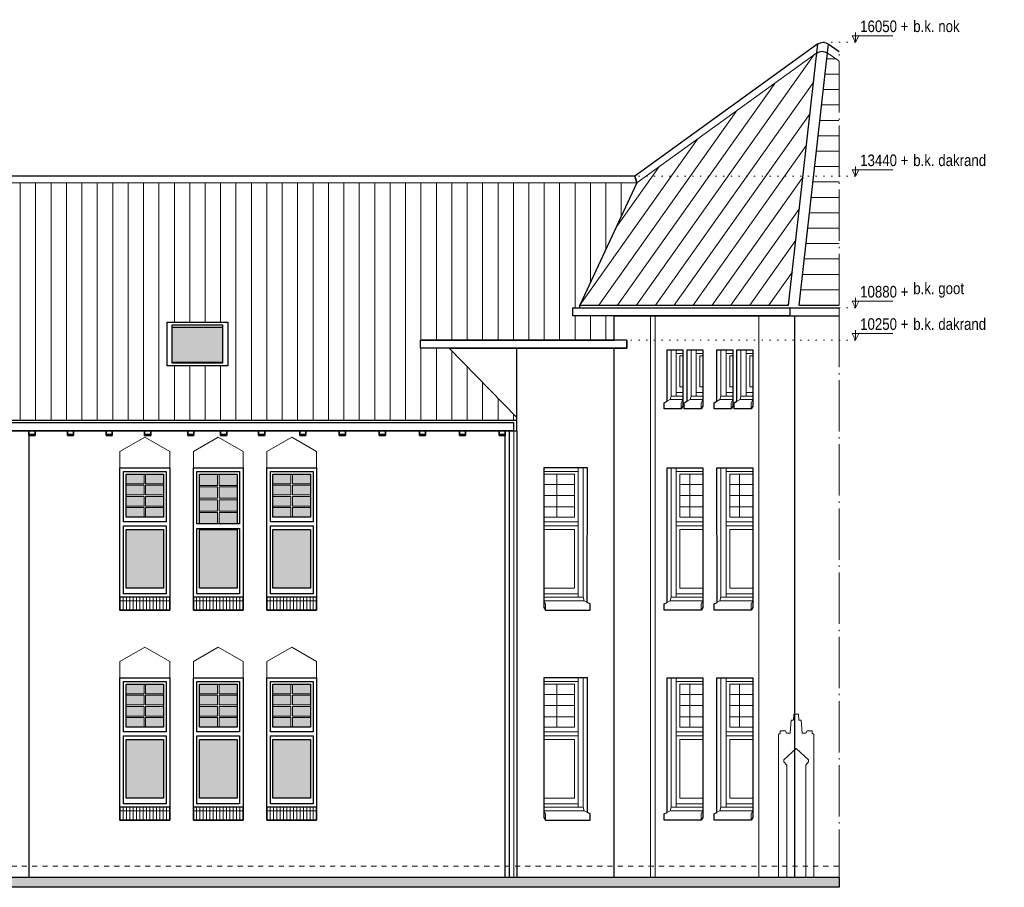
# Model space of a CAD drawing. Extents: x -59835 to 57885, y -767 to 224044.
# Tile 30 of 51: x -21892 to -2727, y 139994 to 156894. Entities that reach past the tile are written whole.
import ezdxf

# ---------------------------------------------------------------- set-up
doc = ezdxf.new("R2010")
doc.units = 0
doc.header["$MEASUREMENT"] = 0
for name, pattern in [('DASHDOT', [1250, 1000, -112.5, 25, -112.5]), ('DASHED', [200, 100, -100]), ('DOT', [150, 25, -125])]:
    doc.linetypes.add(name, pattern=pattern)
for name, color, linetype in [('102 - MAATVOERING', 7, 'Continuous'), ('21 - BUITENWANDEN', 92, 'Continuous'), ('27 - DAKEN', 92, 'Continuous'), ('31 - BUITENKOZIJNEN', 7, 'Continuous'), ('31.1 - ARCERING', 7, 'Continuous'), ('52 - AFVOERVOORZIENINGEN', 92, 'Continuous'), ('90 - TERREIN', 7, 'Continuous')]:
    doc.layers.add(name, color=color, linetype=linetype)

msp = doc.modelspace()

# ---------------------------------------------------------------- hatches: boundary and pattern name
at = {"layer": '27 - DAKEN', "linetype": 'Continuous', "lineweight": 13}
h = msp.add_hatch(dxfattribs=at)
h.set_pattern_fill("~A--G'$~", color=253, style=0, pattern_type=0)
h.set_pattern_definition([(54.692, (-10989, 151333), (-244.817, 173.392), [])])
h.paths.add_polyline_path([(-10989, 151333), (-9877.625, 153713), (-6373.625, 156246.125), (-6925, 151333)], flags=0)
h = msp.add_hatch(dxfattribs=at)
h.set_pattern_fill("~A--G'$~", color=253, style=0, pattern_type=0)
h.set_pattern_definition([(180, (-6723.62, 151333), (3e-05, -300), [])])
h.paths.add_polyline_path([(-6723.625, 151333), (-6172.375, 156246.125), (-5945.25, 156090.3125), (-5943, 151333)], flags=0)
h = msp.add_hatch(dxfattribs=at)
h.set_pattern_fill("~A--G'$~", color=253, style=0, pattern_type=0)
h.set_pattern_definition([(90, (-40782, 150133), (-300, -1e-05), [])])
h.paths.add_polyline_path([(-40782, 150133), (-44718, 153713), (-33522, 153713), (-33522, 151003), (-34702, 151003), (-34702, 150153), (-33522, 150153), (-33522, 153713), (-26282, 153713), (-26282, 151003), (-27462, 151003), (-27462, 150153), (-26282, 150153), (-26282, 153713), (-17842, 153713), (-17842, 151003), (-19022, 151003), (-19022, 150153), (-17842, 150153), (-17842, 153713), (-9877.625, 153713), (-10989, 151333), (-10989, 151283), (-11122, 151283), (-11122, 151123), (-10322, 151123), (-10322, 150653), (-14092, 150653), (-14092, 150493), (-13532, 150493), (-12212, 149143), (-12212, 149093), (-40422, 149093), (-40422, 149383), (-40312, 149383), (-40218, 149473), (-40172, 149473), (-40172, 149633), (-40422, 149633), (-40422, 150133)], flags=0)
at = {"layer": '31.1 - ARCERING', "linetype": 'Continuous', "lineweight": 5}
for points in [[(-18922, 150223), (-18922, 150903), (-17942, 150903), (-17942, 150223)], [(-18922, 150223), (-18922, 150903), (-17942, 150903), (-17942, 150223)], [(-19822, 147855.5), (-19822, 148043), (-19472, 148043), (-19472, 147855.5)], [(-19822, 147855.5), (-19822, 148043), (-19472, 148043), (-19472, 147855.5)], [(-19442, 147855.5), (-19442, 148043), (-19092, 148043), (-19092, 147855.5)], [(-19442, 147855.5), (-19442, 148043), (-19092, 148043), (-19092, 147855.5)], [(-18392, 147823), (-18392, 148043), (-18042, 148043), (-18042, 147823)], [(-18392, 147823), (-18392, 148043), (-18042, 148043), (-18042, 147823)], [(-18012, 147823), (-18012, 148043), (-17662, 148043), (-17662, 147823)], [(-18012, 147823), (-18012, 148043), (-17662, 148043), (-17662, 147823)], [(-16962, 147855.5), (-16962, 148043), (-16612, 148043), (-16612, 147855.5)], [(-16962, 147855.5), (-16962, 148043), (-16612, 148043), (-16612, 147855.5)], [(-16582, 147855.5), (-16582, 148043), (-16232, 148043), (-16232, 147855.5)], [(-16582, 147855.5), (-16582, 148043), (-16232, 148043), (-16232, 147855.5)], [(-19822, 147638), (-19822, 147825.5), (-19472, 147825.5), (-19472, 147638)], [(-19822, 147638), (-19822, 147825.5), (-19472, 147825.5), (-19472, 147638)], [(-19442, 147638), (-19442, 147825.5), (-19092, 147825.5), (-19092, 147638)], [(-19442, 147638), (-19442, 147825.5), (-19092, 147825.5), (-19092, 147638)], [(-18392, 147573), (-18392, 147793), (-18042, 147793), (-18042, 147573)], [(-18392, 147573), (-18392, 147793), (-18042, 147793), (-18042, 147573)], [(-18012, 147573), (-18012, 147793), (-17662, 147793), (-17662, 147573)], [(-18012, 147573), (-18012, 147793), (-17662, 147793), (-17662, 147573)], [(-16962, 147638), (-16962, 147825.5), (-16612, 147825.5), (-16612, 147638)], [(-16962, 147638), (-16962, 147825.5), (-16612, 147825.5), (-16612, 147638)], [(-16582, 147638), (-16582, 147825.5), (-16232, 147825.5), (-16232, 147638)], [(-16582, 147638), (-16582, 147825.5), (-16232, 147825.5), (-16232, 147638)], [(-19822, 147420.5), (-19822, 147608), (-19472, 147608), (-19472, 147420.5)], [(-19822, 147420.5), (-19822, 147608), (-19472, 147608), (-19472, 147420.5)], [(-19442, 147420.5), (-19442, 147608), (-19092, 147608), (-19092, 147420.5)], [(-19442, 147420.5), (-19442, 147608), (-19092, 147608), (-19092, 147420.5)], [(-16962, 147420.5), (-16962, 147608), (-16612, 147608), (-16612, 147420.5)], [(-16962, 147420.5), (-16962, 147608), (-16612, 147608), (-16612, 147420.5)], [(-16582, 147420.5), (-16582, 147608), (-16232, 147608), (-16232, 147420.5)], [(-16582, 147420.5), (-16582, 147608), (-16232, 147608), (-16232, 147420.5)], [(-19822, 147203), (-19822, 147390.5), (-19472, 147390.5), (-19472, 147203)], [(-19822, 147203), (-19822, 147390.5), (-19472, 147390.5), (-19472, 147203)], [(-19442, 147203), (-19442, 147390.5), (-19092, 147390.5), (-19092, 147203)], [(-19442, 147203), (-19442, 147390.5), (-19092, 147390.5), (-19092, 147203)], [(-18392, 147323), (-18392, 147543), (-18042, 147543), (-18042, 147323)], [(-18392, 147323), (-18392, 147543), (-18042, 147543), (-18042, 147323)], [(-18012, 147323), (-18012, 147543), (-17662, 147543), (-17662, 147323)], [(-18012, 147323), (-18012, 147543), (-17662, 147543), (-17662, 147323)], [(-16962, 147203), (-16962, 147390.5), (-16612, 147390.5), (-16612, 147203)], [(-16962, 147203), (-16962, 147390.5), (-16612, 147390.5), (-16612, 147203)], [(-16582, 147203), (-16582, 147390.5), (-16232, 147390.5), (-16232, 147203)], [(-16582, 147203), (-16582, 147390.5), (-16232, 147390.5), (-16232, 147203)], [(-18392, 147073), (-18392, 147293), (-18042, 147293), (-18042, 147073)], [(-18392, 147073), (-18392, 147293), (-18042, 147293), (-18042, 147073)], [(-18012, 147073), (-18012, 147293), (-17662, 147293), (-17662, 147073)], [(-18012, 147073), (-18012, 147293), (-17662, 147293), (-17662, 147073)], [(-19822, 145823), (-19822, 146963), (-19092, 146963), (-19092, 145823)], [(-19822, 145823), (-19822, 146963), (-19092, 146963), (-19092, 145823)], [(-18392, 145823), (-18392, 146963), (-17662, 146963), (-17662, 145823)], [(-18392, 145823), (-18392, 146963), (-17662, 146963), (-17662, 145823)], [(-16962, 145823), (-16962, 146963), (-16232, 146963), (-16232, 145823)], [(-16962, 145823), (-16962, 146963), (-16232, 146963), (-16232, 145823)], [(-19822, 143765.5), (-19822, 143953), (-19472, 143953), (-19472, 143765.5)], [(-19822, 143765.5), (-19822, 143953), (-19472, 143953), (-19472, 143765.5)], [(-19442, 143765.5), (-19442, 143953), (-19092, 143953), (-19092, 143765.5)], [(-19442, 143765.5), (-19442, 143953), (-19092, 143953), (-19092, 143765.5)], [(-18392, 143765.5), (-18392, 143953), (-18042, 143953), (-18042, 143765.5)], [(-18392, 143765.5), (-18392, 143953), (-18042, 143953), (-18042, 143765.5)], [(-18012, 143765.5), (-18012, 143953), (-17662, 143953), (-17662, 143765.5)], [(-18012, 143765.5), (-18012, 143953), (-17662, 143953), (-17662, 143765.5)], [(-16962, 143765.5), (-16962, 143953), (-16612, 143953), (-16612, 143765.5)], [(-16962, 143765.5), (-16962, 143953), (-16612, 143953), (-16612, 143765.5)], [(-16582, 143765.5), (-16582, 143953), (-16232, 143953), (-16232, 143765.5)], [(-16582, 143765.5), (-16582, 143953), (-16232, 143953), (-16232, 143765.5)], [(-19822, 143548), (-19822, 143735.5), (-19472, 143735.5), (-19472, 143548)], [(-19822, 143548), (-19822, 143735.5), (-19472, 143735.5), (-19472, 143548)], [(-19442, 143548), (-19442, 143735.5), (-19092, 143735.5), (-19092, 143548)], [(-19442, 143548), (-19442, 143735.5), (-19092, 143735.5), (-19092, 143548)], [(-18392, 143548), (-18392, 143735.5), (-18042, 143735.5), (-18042, 143548)], [(-18392, 143548), (-18392, 143735.5), (-18042, 143735.5), (-18042, 143548)], [(-18012, 143548), (-18012, 143735.5), (-17662, 143735.5), (-17662, 143548)], [(-18012, 143548), (-18012, 143735.5), (-17662, 143735.5), (-17662, 143548)], [(-16962, 143548), (-16962, 143735.5), (-16612, 143735.5), (-16612, 143548)], [(-16962, 143548), (-16962, 143735.5), (-16612, 143735.5), (-16612, 143548)], [(-16582, 143548), (-16582, 143735.5), (-16232, 143735.5), (-16232, 143548)], [(-16582, 143548), (-16582, 143735.5), (-16232, 143735.5), (-16232, 143548)], [(-19822, 143330.5), (-19822, 143518), (-19472, 143518), (-19472, 143330.5)], [(-19822, 143330.5), (-19822, 143518), (-19472, 143518), (-19472, 143330.5)], [(-19442, 143330.5), (-19442, 143518), (-19092, 143518), (-19092, 143330.5)], [(-19442, 143330.5), (-19442, 143518), (-19092, 143518), (-19092, 143330.5)], [(-18392, 143330.5), (-18392, 143518), (-18042, 143518), (-18042, 143330.5)], [(-18392, 143330.5), (-18392, 143518), (-18042, 143518), (-18042, 143330.5)], [(-18012, 143330.5), (-18012, 143518), (-17662, 143518), (-17662, 143330.5)], [(-18012, 143330.5), (-18012, 143518), (-17662, 143518), (-17662, 143330.5)], [(-16962, 143330.5), (-16962, 143518), (-16612, 143518), (-16612, 143330.5)], [(-16962, 143330.5), (-16962, 143518), (-16612, 143518), (-16612, 143330.5)], [(-16582, 143330.5), (-16582, 143518), (-16232, 143518), (-16232, 143330.5)], [(-16582, 143330.5), (-16582, 143518), (-16232, 143518), (-16232, 143330.5)], [(-19822, 143113), (-19822, 143300.5), (-19472, 143300.5), (-19472, 143113)], [(-19822, 143113), (-19822, 143300.5), (-19472, 143300.5), (-19472, 143113)], [(-19442, 143113), (-19442, 143300.5), (-19092, 143300.5), (-19092, 143113)], [(-19442, 143113), (-19442, 143300.5), (-19092, 143300.5), (-19092, 143113)], [(-18392, 143113), (-18392, 143300.5), (-18042, 143300.5), (-18042, 143113)], [(-18392, 143113), (-18392, 143300.5), (-18042, 143300.5), (-18042, 143113)], [(-18012, 143113), (-18012, 143300.5), (-17662, 143300.5), (-17662, 143113)], [(-18012, 143113), (-18012, 143300.5), (-17662, 143300.5), (-17662, 143113)], [(-16962, 143113), (-16962, 143300.5), (-16612, 143300.5), (-16612, 143113)], [(-16962, 143113), (-16962, 143300.5), (-16612, 143300.5), (-16612, 143113)], [(-16582, 143113), (-16582, 143300.5), (-16232, 143300.5), (-16232, 143113)], [(-16582, 143113), (-16582, 143300.5), (-16232, 143300.5), (-16232, 143113)], [(-19822, 141733), (-19822, 142873), (-19092, 142873), (-19092, 141733)], [(-19822, 141733), (-19822, 142873), (-19092, 142873), (-19092, 141733)], [(-18392, 141733), (-18392, 142873), (-17662, 142873), (-17662, 141733)], [(-18392, 141733), (-18392, 142873), (-17662, 142873), (-17662, 141733)], [(-16962, 141733), (-16962, 142873), (-16232, 142873), (-16232, 141733)], [(-16962, 141733), (-16962, 142873), (-16232, 142873), (-16232, 141733)]]:
    msp.add_hatch(color=253, dxfattribs=at).paths.add_polyline_path(points, flags=0)
at = {"layer": '90 - TERREIN', "linetype": 'Continuous', "lineweight": 5}
msp.add_hatch(color=7, dxfattribs=at).paths.add_polyline_path([(-47103.9062, 139994.125), (-47086.0977, 140194.125), (-5943.0078, 140194.125), (-5943.0078, 139994.125)], flags=0)

# ---------------------------------------------------------------- linework, layer by layer
at = {"layer": '102 - MAATVOERING', "color": 213, "linetype": 'Continuous', "lineweight": 13}
for points in [[(-5623.9922, 156646.875), (-5623.9922, 156453.125), (-5686.4922, 156578.125), (-4898.9922, 156578.125)], [(-5623.9922, 156453.125), (-5561.4922, 156578.125)], [(-5623.9922, 154036.75), (-5623.9922, 153843), (-5686.4922, 153968), (-4898.9922, 153968)], [(-5623.9922, 153843), (-5561.4922, 153968)], [(-5623.9922, 151476.75), (-5623.9922, 151283), (-5686.4922, 151408), (-4898.9922, 151408)], [(-5623.9922, 151283), (-5561.4922, 151408)], [(-5623.9922, 150846.75), (-5623.9922, 150653), (-5686.4922, 150778), (-4898.9922, 150778)], [(-5623.9922, 150653), (-5561.4922, 150778)]]:
    msp.add_lwpolyline(points, dxfattribs=at)
at = {"layer": '102 - MAATVOERING', "color": 8, "linetype": 'DOT', "lineweight": 5}
for points in [[(-5624, 156453.125), (-6253.375, 156453.125)], [(-5624, 153843), (-9920, 153843)], [(-5624, 151283), (-11122, 151283)], [(-5624, 150653), (-10072, 150653)]]:
    msp.add_lwpolyline(points, dxfattribs=at)
at = {"layer": '102 - MAATVOERING', "color": 213, "linetype": 'DASHED', "lineweight": 13}
msp.add_lwpolyline([(-50650, 140403), (-5943, 140403)], dxfattribs=at)
at = {"layer": '21 - BUITENWANDEN', "color": 92, "linetype": 'Continuous', "lineweight": 25}
for points in [[(-10322, 151123), (-5943, 151123)], [(-10322, 150653), (-10322, 151123)], [(-6802, 140194.125), (-6802, 151123)], [(-10322, 150493), (-10072, 150493), (-10072, 150653), (-10322, 150653)], [(-12212, 149143), (-13532, 150493), (-12212, 150493)], [(-12212, 148883), (-12212, 150493)], [(-12212, 150493), (-10322, 150493)], [(-10322, 140194.125), (-10322, 150493)], [(-22342, 148883), (-21712, 148883)], [(-21712, 148883), (-21712, 148793), (-21592, 148793), (-21592, 148883)], [(-21712, 148793), (-21712, 140194.125)], [(-21592, 148883), (-20962, 148883)], [(-20962, 148883), (-20962, 148793), (-20842, 148793), (-20842, 148883)], [(-20842, 148883), (-20212, 148883)], [(-20212, 148883), (-20212, 148793), (-20092, 148793), (-20092, 148883)], [(-20092, 148883), (-19462, 148883)], [(-19462, 148883), (-19462, 148793), (-19342, 148793), (-19342, 148883)], [(-19342, 148883), (-18622, 148883)], [(-18622, 148883), (-18622, 148793), (-18502, 148793), (-18502, 148883)], [(-18502, 148883), (-17982, 148883)], [(-17982, 148883), (-17982, 148793), (-17862, 148793), (-17862, 148883)], [(-17862, 148883), (-17242, 148883)], [(-17242, 148883), (-17242, 148793), (-17122, 148793), (-17122, 148883)], [(-17122, 148883), (-16442, 148883)], [(-16442, 148883), (-16442, 148793), (-16322, 148793), (-16322, 148883)], [(-16322, 148883), (-15672, 148883)], [(-15672, 148883), (-15672, 148793), (-15552, 148793), (-15552, 148883)], [(-15552, 148883), (-14892, 148883)], [(-14892, 148883), (-14892, 148793), (-14772, 148793), (-14772, 148883)], [(-14772, 148883), (-14112, 148883)], [(-14112, 148883), (-14112, 148793), (-13992, 148793), (-13992, 148883)], [(-13992, 148883), (-13332, 148883)], [(-13332, 148883), (-13332, 148793), (-13212, 148793), (-13212, 148883)], [(-13212, 148883), (-12562, 148883)], [(-12562, 148883), (-12562, 148793), (-12442, 148793), (-12442, 148883)], [(-12442, 148883), (-12212, 148883), (-12212, 140194.125)], [(-50650, 140388), (-49912, 140368.0625), (-47726, 140309), (-47086.125, 140194.125), (-5943, 140194.125)]]:
    msp.add_lwpolyline(points, dxfattribs=at)
at = {"layer": '21 - BUITENWANDEN', "color": 5, "linetype": 'Continuous', "lineweight": 5}
for points in [[(-9612, 140194.125), (-9612, 151123)], [(-9522, 140194.125), (-9522, 151123)], [(-7502, 140194.125), (-7502, 151123)], [(-19457, 148763), (-19942, 148483)], [(-19457, 148763), (-18972, 148483)], [(-18027, 148763), (-18512, 148483)], [(-18027, 148763), (-17542, 148483)], [(-16597, 148763), (-17082, 148483)], [(-16597, 148763), (-16112, 148483)], [(-12272, 148883), (-12272, 140194.125)], [(-19942, 148163), (-19942, 148483)], [(-18972, 148163), (-18972, 148483)], [(-18512, 148163), (-18512, 148483)], [(-17542, 148163), (-17542, 148483)], [(-17082, 148163), (-17082, 148483)], [(-16112, 148163), (-16112, 148483)], [(-19457, 144673), (-19942, 144393)], [(-19457, 144673), (-18972, 144393)], [(-18027, 144673), (-18512, 144393)], [(-18027, 144673), (-17542, 144393)], [(-16597, 144673), (-17082, 144393)], [(-16597, 144673), (-16112, 144393)], [(-19942, 144073), (-19942, 144393)], [(-18972, 144073), (-18972, 144393)], [(-18512, 144073), (-18512, 144393)], [(-17542, 144073), (-17542, 144393)], [(-17082, 144073), (-17082, 144393)], [(-16112, 144073), (-16112, 144393)], [(-7122, 142973), (-7088, 142997), (-7088, 143041), (-6987, 143041), (-6964, 142997), (-6892, 142997), (-6874, 143250), (-6831, 143250), (-6823, 143369), (-6777, 143369)], [(-6432, 142973), (-6466, 142997), (-6466, 143041), (-6567, 143041), (-6590, 142997), (-6662, 142997), (-6680, 143250), (-6723, 143250), (-6731, 143369), (-6777, 143369)], [(-7122, 140194.125), (-7122, 142973)], [(-6432, 140194.125), (-6432, 142973)], [(-6962, 142373), (-7017, 142437), (-7017, 142477), (-6777, 142698)], [(-6592, 142373), (-6537, 142437), (-6537, 142477), (-6777, 142698)], [(-6962, 140194.125), (-6962, 142373)], [(-6592, 140194.125), (-6592, 142373)]]:
    msp.add_lwpolyline(points, dxfattribs=at)
at = {"layer": '21 - BUITENWANDEN', "color": 213, "linetype": 'DASHDOT', "lineweight": 13}
msp.add_lwpolyline([(-5943, 151123), (-5943, 140194.125)], dxfattribs=at)
at = {"layer": '21 - BUITENWANDEN', "color": 92, "linetype": 'Continuous', "lineweight": 25}
for points in [[(-9292, 150463), (-8982, 150463), (-8982, 149366), (-9016, 149313), (-9345, 149313), (-9345, 149434), (-9292, 149461.4375)], [(-8902, 150463), (-8592, 150463), (-8592, 149366), (-8626, 149313), (-8955, 149313), (-8955, 149434), (-8902, 149461.4375)], [(-8322, 150463), (-8012, 150463), (-8012, 149366), (-8046, 149313), (-8375, 149313), (-8375, 149434), (-8322, 149461.4375)], [(-7932, 150463), (-7622, 150463), (-7622, 149366), (-7656, 149313), (-7985, 149313), (-7985, 149434), (-7932, 149461.4375)], [(-19942, 145393), (-19942, 148163), (-18972, 148163), (-18972, 145393)], [(-18512, 145393), (-18512, 148163), (-17542, 148163), (-17542, 145393)], [(-17082, 145393), (-17082, 148163), (-16112, 148163), (-16112, 145393)], [(-10842, 148163), (-11692, 148163), (-11692, 145446), (-11658, 145393), (-10789, 145393), (-10789, 145514), (-10846, 145543.5)], [(-9292, 148163), (-8592, 148163), (-8592, 145446), (-8626, 145393), (-9345, 145393), (-9345, 145514), (-9292, 145541.4375)], [(-8322, 148163), (-7622, 148163), (-7622, 145446), (-7656, 145393), (-8375, 145393), (-8375, 145514), (-8318, 145543.5)], [(-19942, 141303), (-19942, 144073), (-18972, 144073), (-18972, 141303)], [(-18512, 141303), (-18512, 144073), (-17542, 144073), (-17542, 141303)], [(-17082, 141303), (-17082, 144073), (-16112, 144073), (-16112, 141303)], [(-10842, 144073), (-11692, 144073), (-11692, 141356), (-11658, 141303), (-10789, 141303), (-10789, 141424), (-10842, 141453.5)], [(-9292, 144073), (-8592, 144073), (-8592, 141356), (-8626, 141303), (-9345, 141303), (-9345, 141424), (-9292, 141451.4375)], [(-8322, 144073), (-7622, 144073), (-7622, 141356), (-7656, 141303), (-8375, 141303), (-8375, 141424), (-8322, 141451.4375)]]:
    msp.add_lwpolyline(points, close=True, dxfattribs=at)
at = {"layer": '27 - DAKEN', "color": 92, "linetype": 'Continuous', "lineweight": 25}
msp.add_lwpolyline([(-44862.5, 153843), (-40782, 150133), (-40422, 150133), (-40422, 149633), (-40422, 149093), (-12212, 149093), (-12212, 149143), (-13532, 150493), (-14092, 150493), (-14092, 150653), (-10322, 150653), (-10322, 151123), (-11122, 151123), (-11122, 151283), (-10989, 151283), (-10989, 151333), (-6925, 151333), (-6354, 156421), (-9920, 153843), (-9877.625, 153713), (-9920, 153843)], close=True, dxfattribs=at)
for points in [[(-6152.75, 156421), (-6723.625, 151333)], [(-6152.75, 156421), (-5943, 156277.0625)], [(-9877.625, 153713), (-10989, 151333)], [(-6723.625, 151333), (-5943, 151333)]]:
    msp.add_lwpolyline(points, dxfattribs=at)
for points in [[(-6354, 156421, -0.3189673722), (-6152.75, 156421)], [(-6373.625, 156246.125, -0.3189673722), (-6172.375, 156246.125)]]:
    msp.add_lwpolyline(points, format="xyb", dxfattribs=at)
at = {"layer": '27 - DAKEN', "color": 5, "linetype": 'Continuous', "lineweight": 5}
for points in [[(-9877.625, 153713), (-6373.625, 156246.125)], [(-6172.375, 156246.125), (-5945.25, 156090.3125)], [(-44718, 153713), (-9877.625, 153713)]]:
    msp.add_lwpolyline(points, dxfattribs=at)
at = {"layer": '27 - DAKEN', "color": 213, "linetype": 'DASHDOT', "lineweight": 13}
msp.add_lwpolyline([(-5943, 151333), (-5943, 156277.0625)], dxfattribs=at)
at = {"layer": '31 - BUITENKOZIJNEN', "color": 92, "linetype": 'Continuous', "lineweight": 25}
for points in [[(-19022, 150153), (-19022, 151003), (-17842, 151003), (-17842, 150153)], [(-18922, 150203), (-18922, 150953), (-17942, 150953), (-17942, 150203)], [(-19942, 145643), (-19942, 148163), (-18972, 148163), (-18972, 145643)], [(-18512, 145643), (-18512, 148163), (-17542, 148163), (-17542, 145643)], [(-17082, 145643), (-17082, 148163), (-16112, 148163), (-16112, 145643)], [(-19872, 147113), (-19872, 148093), (-19042, 148093), (-19042, 147113)], [(-19822, 147203), (-19822, 148043), (-19092, 148043), (-19092, 147203)], [(-18442, 147073), (-18442, 148093), (-17612, 148093), (-17612, 147073)], [(-17012, 147113), (-17012, 148093), (-16182, 148093), (-16182, 147113)], [(-16962, 147203), (-16962, 148043), (-16232, 148043), (-16232, 147203)], [(-19872, 145713), (-19872, 147033), (-19042, 147033), (-19042, 145713)], [(-17012, 145713), (-17012, 147033), (-16182, 147033), (-16182, 145713)], [(-19822, 145823), (-19822, 146963), (-19092, 146963), (-19092, 145823)], [(-18442, 145713), (-18442, 146983), (-17612, 146983), (-17612, 145713)], [(-18392, 145823), (-18392, 146963), (-17662, 146963), (-17662, 145823)], [(-16962, 145823), (-16962, 146963), (-16232, 146963), (-16232, 145823)], [(-19942, 141553), (-19942, 144073), (-18972, 144073), (-18972, 141553)], [(-19872, 143023), (-19872, 144003), (-19042, 144003), (-19042, 143023)], [(-19822, 143113), (-19822, 143953), (-19092, 143953), (-19092, 143113)], [(-18512, 141553), (-18512, 144073), (-17542, 144073), (-17542, 141553)], [(-18442, 143023), (-18442, 144003), (-17612, 144003), (-17612, 143023)], [(-18392, 143113), (-18392, 143953), (-17662, 143953), (-17662, 143113)], [(-17082, 141553), (-17082, 144073), (-16112, 144073), (-16112, 141553)], [(-17012, 143023), (-17012, 144003), (-16182, 144003), (-16182, 143023)], [(-16962, 143113), (-16962, 143953), (-16232, 143953), (-16232, 143113)], [(-19872, 141623), (-19872, 142943), (-19042, 142943), (-19042, 141623)], [(-19822, 141733), (-19822, 142873), (-19092, 142873), (-19092, 141733)], [(-18442, 141623), (-18442, 142943), (-17612, 142943), (-17612, 141623)], [(-18392, 141733), (-18392, 142873), (-17662, 142873), (-17662, 141733)], [(-17012, 141623), (-17012, 142943), (-16182, 142943), (-16182, 141623)], [(-16962, 141733), (-16962, 142873), (-16232, 142873), (-16232, 141733)]]:
    msp.add_lwpolyline(points, close=True, dxfattribs=at)
for points in [[(-18922, 150903), (-17942, 150903)], [(-18922, 150223), (-17942, 150223)], [(-18392, 147073), (-18392, 148043), (-17662, 148043), (-17662, 147073)], [(-19942, 145643), (-19942, 145393), (-18972, 145393), (-18972, 145643)], [(-18512, 145643), (-18512, 145393), (-17542, 145393), (-17542, 145643)], [(-17082, 145643), (-17082, 145393), (-16112, 145393), (-16112, 145643)], [(-19942, 141553), (-19942, 141303), (-18972, 141303), (-18972, 141553)], [(-18512, 141553), (-18512, 141303), (-17542, 141303), (-17542, 141553)], [(-17082, 141553), (-17082, 141303), (-16112, 141303), (-16112, 141553)]]:
    msp.add_lwpolyline(points, dxfattribs=at)
at = {"layer": '31 - BUITENKOZIJNEN', "color": 5, "linetype": 'Continuous', "lineweight": 5}
for points in [[(-9292, 150463), (-9292, 149461.4375)], [(-8982, 150463), (-9292, 150463)], [(-9212, 150463), (-9212, 149563)], [(-9112, 150463), (-9112, 149563)], [(-8982, 150463), (-8982, 149563)], [(-8902, 150463), (-8902, 149461.4375)], [(-8592, 150463), (-8902, 150463)], [(-8822, 150463), (-8822, 149563)], [(-8722, 150463), (-8722, 149563)], [(-8592, 150463), (-8592, 149563)], [(-8322, 150463), (-8322, 149461.4375)], [(-8012, 150463), (-8322, 150463)], [(-8242, 150463), (-8242, 149563)], [(-8142, 150463), (-8142, 149563)], [(-8012, 150463), (-8012, 149563)], [(-7932, 150463), (-7932, 149461.4375)], [(-7622, 150463), (-7932, 150463)], [(-7852, 150463), (-7852, 149563)], [(-7752, 150463), (-7752, 149563)], [(-7622, 150463), (-7622, 149563)], [(-8982, 150393), (-9112, 150393)], [(-8982, 150343), (-9042, 150343)], [(-9042, 150343), (-9042, 149743)], [(-8592, 150393), (-8722, 150393)], [(-8592, 150343), (-8652, 150343)], [(-8652, 150343), (-8652, 149743)], [(-8012, 150393), (-8142, 150393)], [(-8012, 150343), (-8072, 150343)], [(-8072, 150343), (-8072, 149743)], [(-7622, 150393), (-7752, 150393)], [(-7622, 150343), (-7682, 150343)], [(-7682, 150343), (-7682, 149743)], [(-8982, 149743), (-9042, 149743)], [(-8592, 149743), (-8652, 149743)], [(-8012, 149743), (-8072, 149743)], [(-7622, 149743), (-7682, 149743)], [(-9212, 149563), (-9231, 149493), (-9345, 149434), (-9345, 149313), (-9016, 149313), (-9016, 149434), (-8982, 149493), (-8982, 149563)], [(-8982, 149493), (-9231, 149493)], [(-9212, 149563), (-8982, 149563)], [(-8982, 149633), (-9112, 149633)], [(-8822, 149563), (-8841, 149493), (-8955, 149434), (-8955, 149313), (-8626, 149313), (-8626, 149434), (-8592, 149493), (-8592, 149563)], [(-8592, 149493), (-8841, 149493)], [(-8822, 149563), (-8592, 149563)], [(-8592, 149633), (-8722, 149633)], [(-8242, 149563), (-8261, 149493), (-8375, 149434), (-8375, 149313), (-8046, 149313), (-8046, 149434), (-8012, 149493), (-8012, 149563)], [(-8012, 149493), (-8261, 149493)], [(-8242, 149563), (-8012, 149563)], [(-8012, 149633), (-8142, 149633)], [(-7852, 149563), (-7871, 149493), (-7985, 149434), (-7985, 149313), (-7656, 149313), (-7656, 149434), (-7622, 149493), (-7622, 149563)], [(-7622, 149493), (-7871, 149493)], [(-7852, 149563), (-7622, 149563)], [(-7622, 149633), (-7752, 149633)], [(-11692, 148163), (-11692, 145643)], [(-11692, 148163), (-10842, 148163)], [(-11022, 148163), (-11022, 145643)], [(-10922, 148163), (-10922, 145643)], [(-10842, 148163), (-10846, 145543.5)], [(-9292, 148163), (-9292, 145541.4375)], [(-8592, 148163), (-9292, 148163)], [(-9212, 148163), (-9212, 145643)], [(-9112, 148163), (-9112, 145643)], [(-8592, 148163), (-8592, 145643)], [(-8322, 148163), (-8318, 145543.5)], [(-7622, 148163), (-8322, 148163)], [(-8242, 148163), (-8242, 145643)], [(-8142, 148163), (-8142, 145643)], [(-7622, 148163), (-7622, 145643)], [(-19472, 147855.5), (-19472, 148043)], [(-19442, 147855.5), (-19442, 148043)], [(-18042, 148043), (-18392, 148043)], [(-18042, 147823), (-18042, 148043)], [(-18012, 147823), (-18012, 148043)], [(-17662, 148043), (-18012, 148043)], [(-16612, 147855.5), (-16612, 148043)], [(-16582, 147855.5), (-16582, 148043)], [(-11692, 148093), (-11022, 148093)], [(-11692, 148043), (-11092, 148043)], [(-11434, 148043), (-11434, 147203)], [(-11092, 148043), (-11092, 147203)], [(-8592, 148093), (-9112, 148093)], [(-8592, 148043), (-9042, 148043)], [(-9042, 148043), (-9042, 147203)], [(-8850, 148043), (-8850, 147203)], [(-7622, 148093), (-8142, 148093)], [(-7622, 148043), (-8072, 148043)], [(-8072, 148043), (-8072, 147203)], [(-7880, 148043), (-7880, 147203)], [(-19822, 147855.5), (-19472, 147855.5)], [(-19822, 147825.5), (-19472, 147825.5)], [(-19472, 147825.5), (-19472, 147638)], [(-19092, 147855.5), (-19442, 147855.5)], [(-19092, 147825.5), (-19442, 147825.5)], [(-19442, 147825.5), (-19442, 147638)], [(-18392, 147823), (-18042, 147823)], [(-18392, 147793), (-18042, 147793)], [(-18042, 147573), (-18042, 147793)], [(-17662, 147823), (-18012, 147823)], [(-18012, 147573), (-18012, 147793)], [(-18012, 147793), (-17662, 147793)], [(-16962, 147855.5), (-16612, 147855.5)], [(-16962, 147825.5), (-16612, 147825.5)], [(-16612, 147825.5), (-16612, 147638)], [(-16232, 147855.5), (-16582, 147855.5)], [(-16232, 147825.5), (-16582, 147825.5)], [(-16582, 147825.5), (-16582, 147638)], [(-11692, 147840.5), (-11092, 147840.5)], [(-8592, 147840.5), (-9042, 147840.5)], [(-7622, 147840.5), (-8072, 147840.5)], [(-19822, 147638), (-19472, 147638)], [(-19822, 147608), (-19472, 147608)], [(-19472, 147608), (-19472, 147420.5)], [(-19092, 147638), (-19442, 147638)], [(-19092, 147608), (-19442, 147608)], [(-19442, 147608), (-19442, 147420.5)], [(-16962, 147638), (-16612, 147638)], [(-16962, 147608), (-16612, 147608)], [(-16612, 147608), (-16612, 147420.5)], [(-16232, 147638), (-16582, 147638)], [(-16232, 147608), (-16582, 147608)], [(-16582, 147608), (-16582, 147420.5)], [(-11692, 147623), (-11092, 147623)], [(-8592, 147623), (-9042, 147623)], [(-7622, 147623), (-8072, 147623)], [(-19822, 147420.5), (-19472, 147420.5)], [(-19822, 147390.5), (-19472, 147390.5)], [(-19472, 147390.5), (-19472, 147203)], [(-19092, 147420.5), (-19442, 147420.5)], [(-19092, 147390.5), (-19442, 147390.5)], [(-19442, 147390.5), (-19442, 147203)], [(-18392, 147573), (-18042, 147573)], [(-18392, 147543), (-18042, 147543)], [(-18042, 147323), (-18042, 147543)], [(-17662, 147573), (-18012, 147573)], [(-18012, 147323), (-18012, 147543)], [(-18012, 147543), (-17662, 147543)], [(-16962, 147420.5), (-16612, 147420.5)], [(-16962, 147390.5), (-16612, 147390.5)], [(-16612, 147390.5), (-16612, 147203)], [(-16232, 147420.5), (-16582, 147420.5)], [(-16232, 147390.5), (-16582, 147390.5)], [(-16582, 147390.5), (-16582, 147203)], [(-11692, 147405.5), (-11092, 147405.5)], [(-8592, 147405.5), (-9042, 147405.5)], [(-7622, 147405.5), (-8072, 147405.5)], [(-18392, 147323), (-18042, 147323)], [(-18042, 147293), (-18392, 147293)], [(-18042, 147073), (-18042, 147293)], [(-17662, 147323), (-18012, 147323)], [(-18012, 147073), (-18012, 147293)], [(-18012, 147293), (-17662, 147293)], [(-11692, 147203), (-11092, 147203)], [(-8592, 147203), (-9042, 147203)], [(-7622, 147203), (-8072, 147203)], [(-18392, 147073), (-18042, 147073)], [(-17662, 147073), (-18012, 147073)], [(-11692, 147113), (-11022, 147113)], [(-11692, 147033), (-11022, 147033)], [(-8592, 147113), (-9112, 147113)], [(-8592, 147033), (-9112, 147033)], [(-7622, 147113), (-8142, 147113)], [(-7622, 147033), (-8142, 147033)], [(-11692, 146963), (-11092, 146963)], [(-11092, 146963), (-11092, 145823)], [(-8592, 146963), (-9042, 146963)], [(-9042, 146963), (-9042, 145823)], [(-7622, 146963), (-8072, 146963)], [(-8072, 146963), (-8072, 145823)], [(-11692, 145823), (-11092, 145823)], [(-11692, 145713), (-11022, 145713)], [(-8592, 145713), (-9112, 145713)], [(-8592, 145823), (-9042, 145823)], [(-7622, 145713), (-8142, 145713)], [(-7622, 145823), (-8072, 145823)], [(-19942, 145573), (-18972, 145573)], [(-19877.3125, 145393), (-19877.3125, 145643)], [(-19812.625, 145393), (-19812.625, 145643)], [(-19747.9375, 145393), (-19747.9375, 145643)], [(-19683.25, 145393), (-19683.25, 145643)], [(-19618.5625, 145393), (-19618.5625, 145643)], [(-19553.875, 145393), (-19553.875, 145643)], [(-19489.1875, 145393), (-19489.1875, 145643)], [(-19424.5, 145393), (-19424.5, 145643)], [(-19359.8125, 145393), (-19359.8125, 145643)], [(-19295.125, 145393), (-19295.125, 145643)], [(-19230.4375, 145393), (-19230.4375, 145643)], [(-19165.75, 145393), (-19165.75, 145643)], [(-19101.0625, 145393), (-19101.0625, 145643)], [(-19036.375, 145393), (-19036.375, 145643)], [(-18512, 145573), (-17542, 145573)], [(-18447.3125, 145393), (-18447.3125, 145643)], [(-18382.625, 145393), (-18382.625, 145643)], [(-18317.9375, 145393), (-18317.9375, 145643)], [(-18253.25, 145393), (-18253.25, 145643)], [(-18188.5625, 145393), (-18188.5625, 145643)], [(-18123.875, 145393), (-18123.875, 145643)], [(-18059.1875, 145393), (-18059.1875, 145643)], [(-17994.5, 145393), (-17994.5, 145643)], [(-17929.8125, 145393), (-17929.8125, 145643)], [(-17865.125, 145393), (-17865.125, 145643)], [(-17800.4375, 145393), (-17800.4375, 145643)], [(-17735.75, 145393), (-17735.75, 145643)], [(-17671.0625, 145393), (-17671.0625, 145643)], [(-17606.375, 145393), (-17606.375, 145643)], [(-17082, 145573), (-16112, 145573)], [(-17017.3125, 145393), (-17017.3125, 145643)], [(-16952.625, 145393), (-16952.625, 145643)], [(-16887.9375, 145393), (-16887.9375, 145643)], [(-16823.25, 145393), (-16823.25, 145643)], [(-16758.5625, 145393), (-16758.5625, 145643)], [(-16693.875, 145393), (-16693.875, 145643)], [(-16629.1875, 145393), (-16629.1875, 145643)], [(-16564.5, 145393), (-16564.5, 145643)], [(-16499.8125, 145393), (-16499.8125, 145643)], [(-16435.125, 145393), (-16435.125, 145643)], [(-16370.4375, 145393), (-16370.4375, 145643)], [(-16305.75, 145393), (-16305.75, 145643)], [(-16241.0625, 145393), (-16241.0625, 145643)], [(-16176.375, 145393), (-16176.375, 145643)], [(-10922, 145643), (-11692, 145643)], [(-10922, 145643), (-10903, 145573), (-10789, 145514), (-10789, 145393), (-11658, 145393), (-11658, 145514), (-11692, 145573), (-11692, 145643)], [(-11692, 145573), (-10903, 145573)], [(-9212, 145643), (-9231, 145573), (-9345, 145514), (-9345, 145393), (-8626, 145393), (-8626, 145514), (-8592, 145573), (-8592, 145643)], [(-8592, 145573), (-9231, 145573)], [(-9212, 145643), (-8592, 145643)], [(-8242, 145643), (-8261, 145573), (-8375, 145514), (-8375, 145393), (-7656, 145393), (-7656, 145514), (-7622, 145573), (-7622, 145643)], [(-7622, 145573), (-8261, 145573)], [(-8242, 145643), (-7622, 145643)], [(-19472, 143765.5), (-19472, 143953)], [(-19442, 143765.5), (-19442, 143953)], [(-18042, 143765.5), (-18042, 143953)], [(-18012, 143765.5), (-18012, 143953)], [(-16612, 143765.5), (-16612, 143953)], [(-16582, 143765.5), (-16582, 143953)], [(-11692, 144073), (-11692, 141553)], [(-11692, 144073), (-10842, 144073)], [(-11692, 144003), (-11022, 144003)], [(-11692, 143953), (-11092, 143953)], [(-11434, 143953), (-11434, 143113)], [(-11092, 143953), (-11092, 143113)], [(-11022, 144073), (-11022, 141553)], [(-10922, 144073), (-10922, 141553)], [(-10842, 144073), (-10842, 141453.5)], [(-9292, 144073), (-9292, 141451.4375)], [(-8592, 144073), (-9292, 144073)], [(-9212, 144073), (-9212, 141553)], [(-9112, 144073), (-9112, 141553)], [(-8592, 144003), (-9112, 144003)], [(-8592, 143953), (-9042, 143953)], [(-9042, 143953), (-9042, 143113)], [(-8850, 143953), (-8850, 143113)], [(-8592, 144073), (-8592, 141553)], [(-8322, 144073), (-8322, 141451.4375)], [(-7622, 144073), (-8322, 144073)], [(-8242, 144073), (-8242, 141553)], [(-8142, 144073), (-8142, 141553)], [(-7622, 144003), (-8142, 144003)], [(-7622, 143953), (-8072, 143953)], [(-8072, 143953), (-8072, 143113)], [(-7880, 143953), (-7880, 143113)], [(-7622, 144073), (-7622, 141553)], [(-19822, 143765.5), (-19472, 143765.5)], [(-19092, 143765.5), (-19442, 143765.5)], [(-18392, 143765.5), (-18042, 143765.5)], [(-17662, 143765.5), (-18012, 143765.5)], [(-16962, 143765.5), (-16612, 143765.5)], [(-16232, 143765.5), (-16582, 143765.5)], [(-11692, 143750.5), (-11092, 143750.5)], [(-8592, 143750.5), (-9042, 143750.5)], [(-7622, 143750.5), (-8072, 143750.5)], [(-19822, 143735.5), (-19472, 143735.5)], [(-19472, 143735.5), (-19472, 143548)], [(-19092, 143735.5), (-19442, 143735.5)], [(-19442, 143735.5), (-19442, 143548)], [(-18392, 143735.5), (-18042, 143735.5)], [(-18042, 143735.5), (-18042, 143548)], [(-17662, 143735.5), (-18012, 143735.5)], [(-18012, 143735.5), (-18012, 143548)], [(-16962, 143735.5), (-16612, 143735.5)], [(-16612, 143735.5), (-16612, 143548)], [(-16232, 143735.5), (-16582, 143735.5)], [(-16582, 143735.5), (-16582, 143548)], [(-19822, 143548), (-19472, 143548)], [(-19822, 143518), (-19472, 143518)], [(-19472, 143518), (-19472, 143330.5)], [(-19092, 143548), (-19442, 143548)], [(-19092, 143518), (-19442, 143518)], [(-19442, 143518), (-19442, 143330.5)], [(-18392, 143548), (-18042, 143548)], [(-18392, 143518), (-18042, 143518)], [(-18042, 143518), (-18042, 143330.5)], [(-17662, 143548), (-18012, 143548)], [(-17662, 143518), (-18012, 143518)], [(-18012, 143518), (-18012, 143330.5)], [(-16962, 143548), (-16612, 143548)], [(-16962, 143518), (-16612, 143518)], [(-16612, 143518), (-16612, 143330.5)], [(-16232, 143548), (-16582, 143548)], [(-16232, 143518), (-16582, 143518)], [(-16582, 143518), (-16582, 143330.5)], [(-11692, 143533), (-11092, 143533)], [(-8592, 143533), (-9042, 143533)], [(-7622, 143533), (-8072, 143533)], [(-19822, 143330.5), (-19472, 143330.5)], [(-19822, 143300.5), (-19472, 143300.5)], [(-19472, 143300.5), (-19472, 143113)], [(-19092, 143330.5), (-19442, 143330.5)], [(-19092, 143300.5), (-19442, 143300.5)], [(-19442, 143300.5), (-19442, 143113)], [(-18392, 143330.5), (-18042, 143330.5)], [(-18392, 143300.5), (-18042, 143300.5)], [(-18042, 143300.5), (-18042, 143113)], [(-17662, 143330.5), (-18012, 143330.5)], [(-17662, 143300.5), (-18012, 143300.5)], [(-18012, 143300.5), (-18012, 143113)], [(-16962, 143330.5), (-16612, 143330.5)], [(-16962, 143300.5), (-16612, 143300.5)], [(-16612, 143300.5), (-16612, 143113)], [(-16232, 143330.5), (-16582, 143330.5)], [(-16232, 143300.5), (-16582, 143300.5)], [(-16582, 143300.5), (-16582, 143113)], [(-11692, 143315.5), (-11092, 143315.5)], [(-8592, 143315.5), (-9042, 143315.5)], [(-7622, 143315.5), (-8072, 143315.5)], [(-11692, 143113), (-11092, 143113)], [(-11692, 143023), (-11022, 143023)], [(-8592, 143023), (-9112, 143023)], [(-8592, 143113), (-9042, 143113)], [(-7622, 143023), (-8142, 143023)], [(-7622, 143113), (-8072, 143113)], [(-11692, 142943), (-11022, 142943)], [(-11692, 142873), (-11092, 142873)], [(-11092, 142873), (-11092, 141733)], [(-8592, 142943), (-9112, 142943)], [(-8592, 142873), (-9042, 142873)], [(-9042, 142873), (-9042, 141733)], [(-7622, 142943), (-8142, 142943)], [(-7622, 142873), (-8072, 142873)], [(-8072, 142873), (-8072, 141733)], [(-11692, 141733), (-11092, 141733)], [(-8592, 141733), (-9042, 141733)], [(-7622, 141733), (-8072, 141733)], [(-19942, 141483), (-18972, 141483)], [(-19877.3125, 141303), (-19877.3125, 141553)], [(-19812.625, 141303), (-19812.625, 141553)], [(-19747.9375, 141303), (-19747.9375, 141553)], [(-19683.25, 141303), (-19683.25, 141553)], [(-19618.5625, 141303), (-19618.5625, 141553)], [(-19553.875, 141303), (-19553.875, 141553)], [(-19489.1875, 141303), (-19489.1875, 141553)], [(-19424.5, 141303), (-19424.5, 141553)], [(-19359.8125, 141303), (-19359.8125, 141553)], [(-19295.125, 141303), (-19295.125, 141553)], [(-19230.4375, 141303), (-19230.4375, 141553)], [(-19165.75, 141303), (-19165.75, 141553)], [(-19101.0625, 141303), (-19101.0625, 141553)], [(-19036.375, 141303), (-19036.375, 141553)], [(-18512, 141483), (-17542, 141483)], [(-18447.3125, 141303), (-18447.3125, 141553)], [(-18382.625, 141303), (-18382.625, 141553)], [(-18317.9375, 141303), (-18317.9375, 141553)], [(-18253.25, 141303), (-18253.25, 141553)], [(-18188.5625, 141303), (-18188.5625, 141553)], [(-18123.875, 141303), (-18123.875, 141553)], [(-18059.1875, 141303), (-18059.1875, 141553)], [(-17994.5, 141303), (-17994.5, 141553)], [(-17929.8125, 141303), (-17929.8125, 141553)], [(-17865.125, 141303), (-17865.125, 141553)], [(-17800.4375, 141303), (-17800.4375, 141553)], [(-17735.75, 141303), (-17735.75, 141553)], [(-17671.0625, 141303), (-17671.0625, 141553)], [(-17606.375, 141303), (-17606.375, 141553)], [(-17082, 141483), (-16112, 141483)], [(-17017.3125, 141303), (-17017.3125, 141553)], [(-16952.625, 141303), (-16952.625, 141553)], [(-16887.9375, 141303), (-16887.9375, 141553)], [(-16823.25, 141303), (-16823.25, 141553)], [(-16758.5625, 141303), (-16758.5625, 141553)], [(-16693.875, 141303), (-16693.875, 141553)], [(-16629.1875, 141303), (-16629.1875, 141553)], [(-16564.5, 141303), (-16564.5, 141553)], [(-16499.8125, 141303), (-16499.8125, 141553)], [(-16435.125, 141303), (-16435.125, 141553)], [(-16370.4375, 141303), (-16370.4375, 141553)], [(-16305.75, 141303), (-16305.75, 141553)], [(-16241.0625, 141303), (-16241.0625, 141553)], [(-16176.375, 141303), (-16176.375, 141553)], [(-11692, 141623), (-11022, 141623)], [(-10922, 141553), (-11692, 141553)], [(-10922, 141553), (-10903, 141483), (-10789, 141424), (-10789, 141303), (-11658, 141303), (-11658, 141424), (-11692, 141483), (-11692, 141553)], [(-11692, 141483), (-10903, 141483)], [(-9212, 141553), (-9231, 141483), (-9345, 141424), (-9345, 141303), (-8626, 141303), (-8626, 141424), (-8592, 141483), (-8592, 141553)], [(-8592, 141483), (-9231, 141483)], [(-9212, 141553), (-8592, 141553)], [(-8592, 141623), (-9112, 141623)], [(-8242, 141553), (-8261, 141483), (-8375, 141424), (-8375, 141303), (-7656, 141303), (-7656, 141424), (-7622, 141483), (-7622, 141553)], [(-7622, 141483), (-8261, 141483)], [(-8242, 141553), (-7622, 141553)], [(-7622, 141623), (-8142, 141623)]]:
    msp.add_lwpolyline(points, dxfattribs=at)
at = {"layer": '52 - AFVOERVOORZIENINGEN', "color": 92, "linetype": 'Continuous', "lineweight": 25}
for points in [[(-11122, 151123), (-11122, 151283), (-6902, 151283), (-6902, 151123)], [(-21712, 148883), (-21592, 148883), (-21592, 148793), (-21712, 148793)], [(-20962, 148883), (-20842, 148883), (-20842, 148793), (-20962, 148793)], [(-20212, 148883), (-20092, 148883), (-20092, 148793), (-20212, 148793)], [(-19462, 148883), (-19342, 148883), (-19342, 148793), (-19462, 148793)], [(-18622, 148883), (-18502, 148883), (-18502, 148793), (-18622, 148793)], [(-17982, 148883), (-17862, 148883), (-17862, 148793), (-17982, 148793)], [(-17242, 148883), (-17122, 148883), (-17122, 148793), (-17242, 148793)], [(-16442, 148883), (-16322, 148883), (-16322, 148793), (-16442, 148793)], [(-15672, 148883), (-15552, 148883), (-15552, 148793), (-15672, 148793)], [(-14892, 148883), (-14772, 148883), (-14772, 148793), (-14892, 148793)], [(-14112, 148883), (-13992, 148883), (-13992, 148793), (-14112, 148793)], [(-13332, 148883), (-13212, 148883), (-13212, 148793), (-13332, 148793)], [(-12562, 148883), (-12442, 148883), (-12442, 148793), (-12562, 148793)]]:
    msp.add_lwpolyline(points, close=True, dxfattribs=at)
for points in [[(-6902, 151283), (-5943, 151283)], [(-6902, 151123), (-5943, 151123)], [(-10072, 150653), (-14092, 150653)], [(-14092, 150493), (-14092, 150653)], [(-10072, 150653), (-10072, 150493)], [(-10072, 150493), (-14092, 150493)], [(-12272, 149043), (-40422, 149043)], [(-12272, 148883), (-12272, 149043)], [(-12272, 148883), (-40422, 148883)], [(-12442, 140194.125), (-12442, 148793)], [(-12362, 148883), (-12362, 140194.125)]]:
    msp.add_lwpolyline(points, dxfattribs=at)
at = {"layer": '52 - AFVOERVOORZIENINGEN', "color": 213, "linetype": 'DASHDOT', "lineweight": 13}
msp.add_lwpolyline([(-5943, 151283), (-5943, 151123)], dxfattribs=at)
at = {"layer": '52 - AFVOERVOORZIENINGEN', "color": 5, "linetype": 'Continuous', "lineweight": 5}
for points in [[(-21712, 148823), (-21592, 148823)], [(-20962, 148823), (-20842, 148823)], [(-20212, 148823), (-20092, 148823)], [(-19462, 148823), (-19342, 148823)], [(-18622, 148823), (-18502, 148823)], [(-17982, 148823), (-17862, 148823)], [(-17242, 148823), (-17122, 148823)], [(-16442, 148823), (-16322, 148823)], [(-15672, 148823), (-15552, 148823)], [(-14892, 148823), (-14772, 148823)], [(-14112, 148823), (-13992, 148823)], [(-13332, 148823), (-13212, 148823)], [(-12562, 148823), (-12442, 148823)]]:
    msp.add_lwpolyline(points, dxfattribs=at)
at = {"layer": '90 - TERREIN', "color": 92, "linetype": 'Continuous', "lineweight": 25}
for points in [[(-47086.0977, 140194.125), (-5943.0078, 140194.125)], [(-5943.0078, 140194.125), (-5943.0078, 139994.125)], [(-5943.0078, 139994.125), (-47103.9062, 139994.125)]]:
    msp.add_lwpolyline(points, dxfattribs=at)

# ---------------------------------------------------------------- texts
at = {"layer": '102 - MAATVOERING', "color": 7, "linetype": 'Continuous', "lineweight": 0, "char_height": 224.999994, "attachment_point": 7, "line_spacing_factor": 0.8}
for s, insert in [('{\\fArial Narrow|b0|i0|c12|p0; 16050 + }', (-5603.8516, 156649.375)), ('{\\fArial Narrow|b0|i0|c12|p0;b.k. nok}', (-4498.9922, 156649.375)), ('{\\fArial Narrow|b0|i0|c12|p0;b.k. dakrand}', (-4498.9922, 154039.25)), ('{\\fArial Narrow|b0|i0|c12|p0; 13440 + }', (-5603.8516, 154039.25)), ('{\\fArial Narrow|b0|i0|c12|p0; 10880 + }', (-5603.8516, 151479.25)), ('{\\fArial Narrow|b0|i0|c12|p0;b.k. goot}', (-4498.9922, 151479.25)), ('{\\fArial Narrow|b0|i0|c12|p0; 10250 + }', (-5603.8516, 150849.25)), ('{\\fArial Narrow|b0|i0|c12|p0;b.k. dakrand}', (-4498.9922, 150849.25))]:
    msp.add_mtext(s, dxfattribs=dict(at, insert=insert))

doc.saveas('drawing.dxf')
